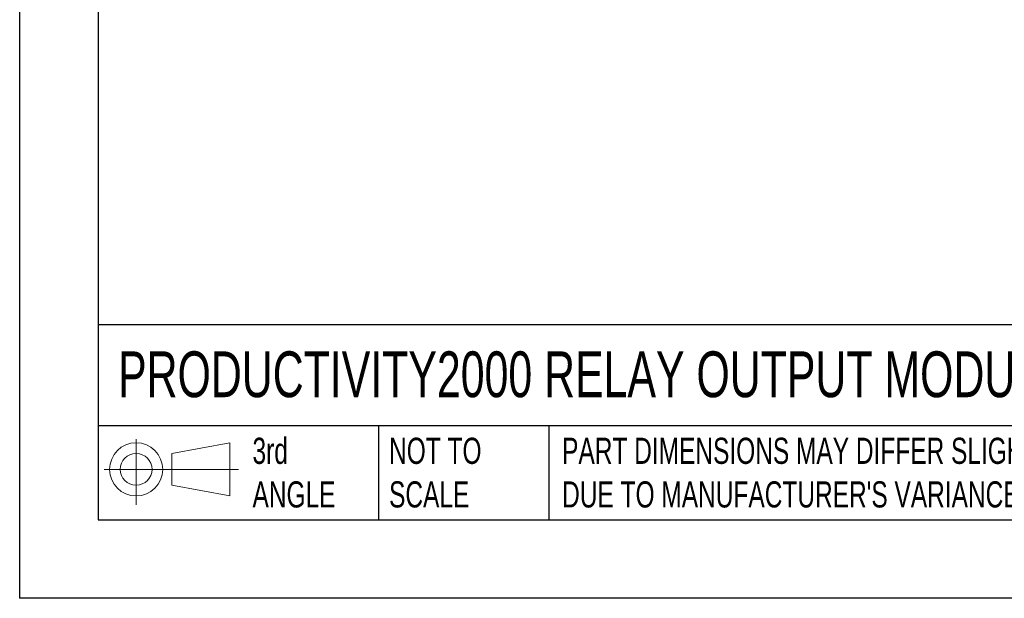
# Model space of a CAD drawing. Header units: millimetres. Extents: x 0 to 559, y 0 to 432.
# Tile 1 of 23: x 0 to 159, y 0 to 94. Entities that reach past the tile are written whole.
import ezdxf

# ---------------------------------------------------------------- set-up
doc = ezdxf.new("R2010")
doc.units = ezdxf.units.MM
doc.header["$LTSCALE"] = 2
doc.linetypes.add('CENTERX2', pattern=[20.32, 12.7, -2.54, 2.54, -2.54])
doc.layers.add('SLD-DEFPOINTS', color=7, linetype='Continuous')
doc.layers.add('TEXT', color=140, linetype='Continuous', lineweight=25)
doc.styles.add('SLDTEXTSTYLE0', font='TXT', dxfattribs={"width": 0.7})

# ---------------------------------------------------------------- blocks, each defined once
blk = doc.blocks.new('Block11')
at = {"color": 7, "linetype": 'Continuous', "lineweight": 18}
for p, q in [((5.18, 10.62), (5.18, 0)), ((10.96, 8.33), (20.35, 10.06)), ((20.35, 10.06), (20.35, 1.46)), ((10.96, 3.19), (10.96, 8.33)), ((0, 5.76), (21.75, 5.76)), ((10.96, 3.19), (20.35, 1.46))]:
    blk.add_line(p, q, dxfattribs=at)
for radius in [4.3, 2.57]:
    blk.add_circle((5.18, 5.76), radius, dxfattribs=at)
blk = doc.blocks.new('Block12')
at = {"layer": 'SLD-DEFPOINTS'}
blk.add_blockref('Block11', (0, 0), dxfattribs=at)

msp = doc.modelspace()

# ---------------------------------------------------------------- linework, layer by layer
at = {"color": 7, "linetype": 'Continuous'}
for p in [(0, 431.81), (558.8, 0.01)]:
    msp.add_line(p, (0, 0.01), dxfattribs=at)
at = {"layer": 'TEXT'}
for p, q in [((12.7, 419.1), (12.7, 12.7)), ((546.1, 44.25), (12.7, 44.25)), ((546.1, 27.94), (12.7, 27.94)), ((58.09, 27.94), (58.09, 12.7)), ((85.67, 27.94), (85.67, 12.7)), ((12.7, 12.7), (546.1, 12.7))]:
    msp.add_line(p, q, dxfattribs=at)

# ---------------------------------------------------------------- block references
at = {"layer": 'SLD-DEFPOINTS'}
msp.add_blockref('Block12', (13.68, 15.11), dxfattribs=at)

# ---------------------------------------------------------------- texts
at = {"layer": 'TEXT', "linetype": 'CENTERX2', "lineweight": 18, "attachment_point": 1, "style": 'SLDTEXTSTYLE0'}
for s, insert, char_height in [('PRODUCTIVITY2000 RELAY OUTPUT MODULE, 16-POINT', (15.93, 39.96), 7.4083), ('3rd^JANGLE', (37.7, 25.99), 4.233), ('NOT TO^JSCALE', (59.81, 25.99), 4.2333), ("PART DIMENSIONS MAY DIFFER SLIGHTLY ^JDUE TO MANUFACTURER'S VARIANCES", (87.83, 25.99), 4.2333)]:
    msp.add_mtext(s, dxfattribs=dict(at, insert=insert, char_height=char_height))

doc.saveas('drawing.dxf')
